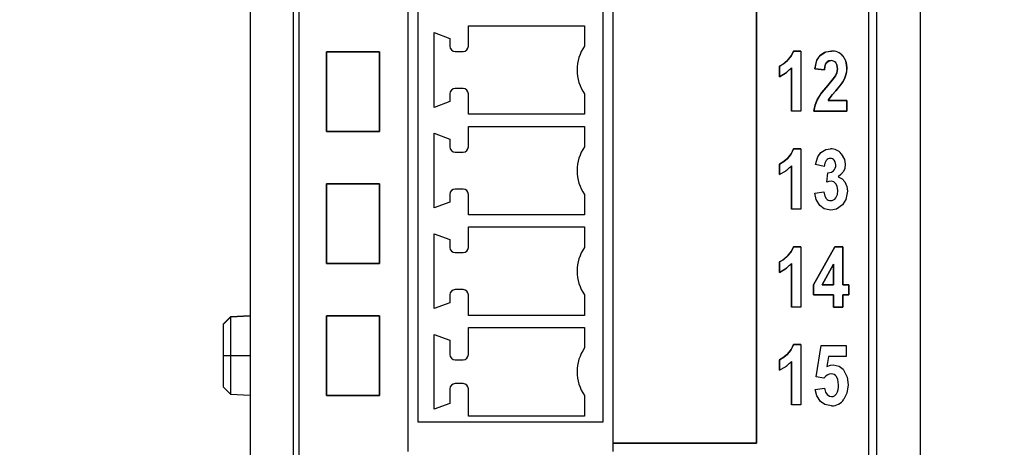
# Model space of a CAD drawing. Header units: millimetres. Extents: x 0 to 1397, y 0 to 1080.
# Tile 5 of 23: x 378 to 471, y 241 to 281. Entities that reach past the tile are written whole.
import ezdxf

# ---------------------------------------------------------------- set-up
doc = ezdxf.new("R2010")
doc.units = ezdxf.units.MM
doc.header["$LTSCALE"] = 5
doc.layers.add('DIMENSIONS', color=140, linetype='Continuous', lineweight=25)
doc.styles.add('SLDTEXTSTYLE0', font='TXT', dxfattribs={"width": 0.7})
doc.dimstyles.new('SLDDIMSTYLE0', dxfattribs={"dimtxt": 10.790039, "dimasz": 16.51, "dimexe": 0, "dimexo": 0.0625, "dimgap": 2.69751, "dimtad": 0, "dimtih": 1, "dimtoh": 1, "dimdec": 1, "dimlfac": 0.4, "dimrnd": 1e-09, "dimzin": 12, "dimdsep": 46, "dimtxsty": 'SLDTEXTSTYLE0', "dimsah": 1, "dimcen": 0.09, "dimadec": 0, "dimazin": 3, "dimtfac": 1, "dimtdec": 1, "dimtofl": 0, "dimtmove": 0, "dimatfit": 3, "dimfxl": 0, "dimfrac": 2, "dimtolj": 1, "dimtzin": 12, "dimarcsym": 0})

# ---------------------------------------------------------------- blocks, each defined once
blk = doc.blocks.new('_D')
at = {"layer": 'DIMENSIONS'}
for p, q in [((450.615, 476.332), (526.71, 476.332)), ((510.835, 476.332), (510.835, 361.155)), ((494.803, 341.591), (491.18, 341.591)), ((491.18, 341.591), (491.18, 324.442)), ((526.866, 341.591), (530.49, 341.591)), ((530.49, 341.591), (530.49, 324.442)), ((491.18, 324.442), (494.803, 324.442)), ((530.49, 324.442), (526.866, 324.442)), ((510.835, 206.849), (510.835, 322.026)), ((450.114, 206.849), (526.71, 206.849))]:
    blk.add_line(p, q, dxfattribs=at)
for points in [[(510.835, 476.332), (508.295, 459.822), (513.375, 459.822)], [(510.835, 206.849), (513.375, 223.359), (508.295, 223.359)]]:
    blk.add_solid(points, dxfattribs=at)
at = {"layer": 'DIMENSIONS', "char_height": 10.5833, "attachment_point": 1, "style": 'SLDTEXTSTYLE0'}
for s, insert in [('107.8', (490.315, 357.649)), ('4.24', (494.803, 338.084))]:
    blk.add_mtext(s, dxfattribs=dict(at, insert=insert))
blk = doc.blocks.new('_D_1')
at = {"layer": 'DIMENSIONS'}
for p, q in [((400.433, 469.82), (318.66, 469.82)), ((334.535, 469.82), (334.535, 362.481)), ((318.503, 342.916), (314.879, 342.916)), ((314.879, 342.916), (314.879, 325.767)), ((350.566, 342.916), (354.19, 342.916)), ((354.19, 342.916), (354.19, 325.767)), ((314.879, 325.767), (318.503, 325.767)), ((354.19, 325.767), (350.566, 325.767)), ((334.535, 216.012), (334.535, 323.352)), ((400.433, 216.012), (318.66, 216.012))]:
    blk.add_line(p, q, dxfattribs=at)
for points in [[(334.535, 469.82), (331.995, 453.31), (337.075, 453.31)], [(334.535, 216.012), (337.075, 232.522), (331.995, 232.522)]]:
    blk.add_solid(points, dxfattribs=at)
at = {"layer": 'DIMENSIONS', "char_height": 10.5833, "attachment_point": 1, "style": 'SLDTEXTSTYLE0'}
for s, insert in [('101.5', (314.015, 358.974)), ('4.00', (318.503, 339.41))]:
    blk.add_mtext(s, dxfattribs=dict(at, insert=insert))

msp = doc.modelspace()

# ---------------------------------------------------------------- linework, layer by layer
for p, q in [((403.464, 232.107), (403.464, 453.792)), ((458.726, 232.107), (458.726, 453.792)), ((399.346, 452.052), (399.346, 233.781)), ((462.846, 452.052), (462.846, 233.781)), ((433.73, 444.478), (433.73, 241.037)), ((447.319, 241.037), (447.319, 444.478)), ((415.28, 243.005), (415.28, 338.253)), ((432.78, 338.253), (432.78, 243.005)), ((403.982, 293.469), (403.982, 232.383)), ((414.343, 240.226), (414.343, 293.469)), ((447.319, 291.939), (447.319, 241.037)), ((457.961, 232.383), (457.961, 291.939)), ((416.78, 279.885), (418.28, 279.339)), ((416.78, 272.811), (416.78, 279.885)), ((420.03, 280.536), (431.03, 280.536)), ((420.03, 278.598), (420.03, 280.536)), ((431.03, 280.536), (431.03, 278.598)), ((418.28, 279.339), (418.28, 278.598)), ((406.585, 278.066), (411.623, 278.066)), ((406.585, 270.529), (406.585, 278.066)), ((406.585, 278.066), (406.585, 270.529)), ((411.623, 278.066), (406.585, 278.066)), ((411.623, 278.066), (411.623, 270.529)), ((411.623, 270.529), (411.623, 278.066)), ((418.78, 278.098), (419.53, 278.098)), ((450.819, 278.135), (451.54, 278.135)), ((451.54, 278.135), (450.819, 278.135)), ((451.54, 278.135), (451.54, 272.434)), ((451.54, 278.135), (451.54, 272.434)), ((449.494, 275.713), (449.494, 276.701)), ((449.494, 276.701), (449.494, 275.713)), ((450.649, 272.434), (450.649, 276.538)), ((450.649, 276.538), (450.649, 272.434)), ((452.866, 276.453), (453.753, 276.345)), ((453.753, 276.345), (452.866, 276.453)), ((419.53, 274.598), (418.78, 274.598)), ((418.28, 273.357), (416.78, 272.811)), ((418.28, 274.098), (418.28, 273.357)), ((420.03, 272.16), (420.03, 274.098)), ((431.03, 274.098), (431.03, 272.16)), ((455.893, 273.446), (454.118, 273.446)), ((454.118, 273.446), (455.893, 273.446)), ((455.893, 272.434), (455.893, 273.446)), ((455.893, 273.446), (455.893, 272.434)), ((451.54, 272.434), (450.649, 272.434)), ((451.54, 272.434), (450.649, 272.434)), ((452.761, 272.434), (455.893, 272.434)), ((455.893, 272.434), (452.761, 272.434)), ((431.03, 272.16), (420.03, 272.16)), ((411.623, 270.529), (406.585, 270.529)), ((406.585, 270.529), (411.623, 270.529)), ((420.03, 269.073), (420.03, 271.011)), ((420.03, 271.011), (431.03, 271.011)), ((431.03, 271.011), (431.03, 269.073)), ((416.78, 263.286), (416.78, 270.36)), ((416.78, 270.36), (418.28, 269.814)), ((418.28, 269.814), (418.28, 269.073)), ((451.54, 268.875), (450.819, 268.875)), ((450.819, 268.875), (451.54, 268.875)), ((451.54, 268.875), (451.54, 263.173)), ((451.54, 268.875), (451.54, 263.173)), ((418.78, 268.573), (419.53, 268.573)), ((449.494, 267.441), (449.494, 266.453)), ((449.494, 266.453), (449.494, 267.441)), ((450.649, 267.278), (450.649, 263.173)), ((450.649, 263.173), (450.649, 267.278)), ((453.734, 267.219), (452.908, 267.39)), ((453.734, 267.219), (452.908, 267.39)), ((453.99, 265.735), (454.086, 266.623)), ((453.99, 265.735), (454.086, 266.623)), ((406.585, 258.034), (406.585, 265.571)), ((406.585, 265.571), (411.623, 265.571)), ((411.623, 265.571), (406.585, 265.571)), ((406.585, 265.571), (406.585, 258.034)), ((411.623, 265.571), (411.623, 258.034)), ((411.623, 258.034), (411.623, 265.571)), ((419.53, 265.073), (418.78, 265.073)), ((418.28, 264.573), (418.28, 263.832)), ((420.03, 262.635), (420.03, 264.573)), ((431.03, 264.573), (431.03, 262.635)), ((452.842, 264.677), (453.707, 264.805)), ((452.842, 264.677), (453.707, 264.805)), ((418.28, 263.832), (416.78, 263.286)), ((451.54, 263.173), (450.649, 263.173)), ((451.54, 263.173), (450.649, 263.173)), ((431.03, 262.635), (420.03, 262.635)), ((420.03, 261.498), (431.03, 261.498)), ((420.03, 259.56), (420.03, 261.498)), ((431.03, 261.498), (431.03, 259.56)), ((416.78, 253.773), (416.78, 260.847)), ((416.78, 260.847), (418.28, 260.301)), ((418.28, 260.301), (418.28, 259.56)), ((451.54, 259.614), (450.819, 259.614)), ((450.819, 259.614), (451.54, 259.614)), ((451.54, 259.614), (451.54, 253.913)), ((451.54, 259.614), (451.54, 253.913)), ((454.738, 259.614), (452.718, 256.01)), ((452.718, 256.01), (454.738, 259.614)), ((455.49, 259.614), (454.738, 259.614)), ((454.738, 259.614), (455.49, 259.614)), ((455.49, 256.014), (455.49, 259.614)), ((455.49, 259.614), (455.49, 256.014)), ((418.78, 259.06), (419.53, 259.06)), ((411.623, 258.034), (406.585, 258.034)), ((406.585, 258.034), (411.623, 258.034)), ((449.494, 258.18), (449.494, 257.192)), ((449.494, 257.192), (449.494, 258.18)), ((450.649, 258.018), (450.649, 253.913)), ((450.649, 253.913), (450.649, 258.018)), ((453.556, 256.014), (454.625, 257.954)), ((454.625, 257.954), (453.556, 256.014)), ((454.625, 257.954), (454.625, 256.014)), ((454.625, 256.014), (454.625, 257.954)), ((452.718, 256.01), (452.718, 255.057)), ((452.718, 255.057), (452.718, 256.01)), ((454.625, 256.014), (453.556, 256.014)), ((453.556, 256.014), (454.625, 256.014)), ((456.067, 256.014), (455.49, 256.014)), ((455.49, 256.014), (456.067, 256.014)), ((456.067, 255.057), (456.067, 256.014)), ((456.067, 256.014), (456.067, 255.057)), ((418.28, 255.06), (418.28, 254.319)), ((419.53, 255.56), (418.78, 255.56)), ((420.03, 253.122), (420.03, 255.06)), ((431.03, 255.06), (431.03, 253.122)), ((452.718, 255.057), (454.625, 255.057)), ((454.625, 255.057), (452.718, 255.057)), ((454.625, 255.057), (454.625, 253.913)), ((454.625, 253.913), (454.625, 255.057)), ((455.49, 255.057), (456.067, 255.057)), ((455.49, 253.913), (455.49, 255.057)), ((456.067, 255.057), (455.49, 255.057)), ((455.49, 255.057), (455.49, 253.913)), ((418.28, 254.319), (416.78, 253.773)), ((451.54, 253.913), (450.649, 253.913)), ((451.54, 253.913), (450.649, 253.913)), ((454.625, 253.913), (455.49, 253.913)), ((455.49, 253.913), (454.625, 253.913)), ((397.505, 252.97), (396.846, 252.311)), ((397.505, 252.962), (396.846, 252.303)), ((399.346, 253.067), (397.505, 252.97)), ((399.346, 253.059), (397.505, 252.962)), ((397.505, 252.97), (397.505, 252.962)), ((397.505, 252.962), (397.505, 249.317)), ((406.585, 253.076), (406.585, 245.538)), ((411.623, 253.076), (406.585, 253.076)), ((406.585, 253.076), (411.623, 253.076)), ((406.585, 245.538), (406.585, 253.076)), ((411.623, 245.538), (411.623, 253.076)), ((411.623, 253.076), (411.623, 245.538)), ((431.03, 253.122), (420.03, 253.122)), ((396.846, 252.303), (396.846, 252.311)), ((396.846, 249.317), (396.846, 252.303)), ((420.03, 251.973), (431.03, 251.973)), ((420.03, 249.41), (420.03, 251.973)), ((431.03, 251.973), (431.03, 250.035)), ((416.78, 251.322), (418.28, 250.776)), ((416.78, 244.248), (416.78, 251.322)), ((418.28, 250.776), (418.28, 249.41)), ((450.819, 250.354), (451.54, 250.354)), ((451.54, 250.354), (450.819, 250.354)), ((451.54, 250.354), (451.54, 244.652)), ((451.54, 250.354), (451.54, 244.652)), ((452.994, 247.3), (453.451, 250.258)), ((452.994, 247.3), (453.451, 250.258)), ((453.451, 250.258), (455.811, 250.258)), ((453.451, 250.258), (455.811, 250.258)), ((455.811, 250.258), (455.811, 249.238)), ((455.811, 250.258), (455.811, 249.238)), ((396.846, 246.331), (396.846, 249.317)), ((396.846, 249.317), (397.505, 249.317)), ((397.505, 249.317), (399.346, 249.317)), ((397.505, 249.317), (397.505, 245.671)), ((454.133, 249.238), (453.987, 248.273)), ((454.133, 249.238), (453.987, 248.273)), ((455.811, 249.238), (454.133, 249.238)), ((455.811, 249.238), (454.133, 249.238)), ((418.78, 248.91), (419.53, 248.91)), ((449.494, 247.932), (449.494, 248.92)), ((449.494, 248.92), (449.494, 247.932)), ((450.649, 244.652), (450.649, 248.757)), ((450.649, 248.757), (450.649, 244.652)), ((453.72, 247.172), (452.994, 247.3)), ((453.72, 247.172), (452.994, 247.3)), ((396.846, 246.331), (397.505, 245.671)), ((396.846, 246.323), (396.846, 246.331)), ((396.846, 246.323), (397.505, 245.663)), ((419.53, 246.66), (418.78, 246.66)), ((397.505, 245.671), (399.346, 245.575)), ((397.505, 245.671), (397.505, 245.663)), ((397.505, 245.663), (399.346, 245.567)), ((406.585, 245.538), (411.623, 245.538)), ((411.623, 245.538), (406.585, 245.538)), ((418.28, 246.16), (418.28, 244.794)), ((420.03, 243.596), (420.03, 246.16)), ((431.03, 245.535), (431.03, 243.596)), ((452.889, 246.114), (453.78, 246.23)), ((452.889, 246.114), (453.78, 246.23)), ((418.28, 244.794), (416.78, 244.248)), ((451.54, 244.652), (450.649, 244.652)), ((451.54, 244.652), (450.649, 244.652)), ((431.03, 243.596), (420.03, 243.596)), ((432.78, 243.005), (415.28, 243.005)), ((433.73, 241.037), (447.319, 241.037)), ((433.73, 241.037), (433.73, 240.226)), ((447.319, 241.037), (433.73, 241.037))]:
    msp.add_line(p, q)
at = {"flags": 128}
for points in [[(450.265, 277.24), (450.636, 277.713), (450.819, 278.135)], [(450.819, 278.135), (450.569, 277.605), (450.265, 277.24)], [(454.416, 278.135), (453.753, 278.008), (453.348, 277.729)], [(453.348, 277.729), (453.881, 278.056), (454.416, 278.135)], [(449.494, 276.701), (449.919, 276.945), (450.265, 277.24)], [(450.265, 277.24), (449.826, 276.88), (449.494, 276.701)], [(452.866, 276.453), (453.057, 277.281), (453.348, 277.729)], [(453.753, 276.345), (453.79, 276.645), (453.864, 276.884), (453.977, 277.061), (454.158, 277.19), (454.393, 277.233)], [(454.393, 277.233), (454.19, 277.202), (454.026, 277.109), (453.9, 276.954), (453.8, 276.692), (453.753, 276.345)], [(454.831, 277.042), (454.611, 277.196), (454.393, 277.233)], [(454.997, 276.481), (454.945, 276.84), (454.831, 277.042)], [(455.893, 276.567), (455.776, 277.213), (455.521, 277.659)], [(455.521, 277.659), (455.821, 277.082), (455.893, 276.567)], [(450.649, 276.538), (450.04, 276.003), (449.494, 275.713)], [(449.494, 275.713), (450.179, 276.102), (450.649, 276.538)], [(454.997, 276.481), (454.934, 276.092), (454.796, 275.787)], [(454.796, 275.787), (454.958, 276.175), (454.997, 276.481)], [(455.798, 275.891), (455.874, 276.264), (455.893, 276.567)], [(455.893, 276.567), (455.863, 276.183), (455.798, 275.891)], [(454.796, 275.787), (454.502, 275.387), (454.071, 274.881)], [(454.071, 274.881), (454.589, 275.496), (454.796, 275.787)], [(454.846, 274.387), (455.28, 274.906), (455.505, 275.233)], [(455.505, 275.233), (455.201, 274.804), (454.846, 274.387)], [(455.505, 275.233), (455.694, 275.602), (455.798, 275.891)], [(455.798, 275.891), (455.659, 275.523), (455.505, 275.233)], [(454.071, 274.881), (453.39, 274.042), (453.069, 273.524)], [(453.069, 273.524), (453.51, 274.205), (454.071, 274.881)], [(454.302, 273.748), (454.529, 274.025), (454.846, 274.387)], [(454.846, 274.387), (454.463, 273.948), (454.302, 273.748)], [(453.069, 273.524), (452.845, 272.927), (452.761, 272.434)], [(452.761, 272.434), (452.882, 273.058), (453.069, 273.524)], [(454.118, 273.446), (454.21, 273.614), (454.302, 273.748)], [(454.302, 273.748), (454.188, 273.577), (454.118, 273.446)], [(450.819, 268.875), (450.569, 268.345), (450.265, 267.98)], [(450.265, 267.98), (450.636, 268.452), (450.819, 268.875)], [(453.409, 268.522), (453.887, 268.807), (454.348, 268.875)], [(453.409, 268.522), (453.887, 268.807), (454.348, 268.875)], [(450.265, 267.98), (449.826, 267.619), (449.494, 267.441)], [(449.494, 267.441), (449.919, 267.684), (450.265, 267.98)], [(452.908, 267.39), (453.128, 268.129), (453.409, 268.522)], [(452.908, 267.39), (453.128, 268.129), (453.409, 268.522)], [(453.93, 267.788), (453.787, 267.515), (453.734, 267.219)], [(453.93, 267.788), (453.787, 267.515), (453.734, 267.219)], [(454.835, 267.354), (454.789, 267.643), (454.691, 267.814)], [(454.835, 267.354), (454.789, 267.643), (454.691, 267.814)], [(455.359, 268.422), (455.661, 267.885), (455.734, 267.419)], [(455.359, 268.422), (455.661, 267.885), (455.734, 267.419)], [(449.494, 266.453), (450.179, 266.841), (450.649, 267.278)], [(450.649, 267.278), (450.04, 266.742), (449.494, 266.453)], [(454.086, 266.623), (454.43, 266.677), (454.636, 266.809)], [(454.086, 266.623), (454.43, 266.677), (454.636, 266.809)], [(455.734, 267.419), (455.681, 267.027), (455.565, 266.75)], [(455.734, 267.419), (455.681, 267.027), (455.565, 266.75)], [(455.565, 266.75), (455.323, 266.439), (455.059, 266.227)], [(455.565, 266.75), (455.323, 266.439), (455.059, 266.227)], [(455.059, 266.227), (455.452, 266.032), (455.697, 265.766)], [(455.059, 266.227), (455.452, 266.032), (455.697, 265.766)], [(454.398, 265.817), (454.186, 265.792), (453.99, 265.735)], [(454.398, 265.817), (454.186, 265.792), (453.99, 265.735)], [(454.834, 264.232), (454.987, 264.575), (455.024, 264.929)], [(454.834, 264.232), (454.987, 264.575), (455.024, 264.929)], [(455.024, 264.929), (454.967, 265.338), (454.841, 265.58)], [(455.024, 264.929), (454.967, 265.338), (454.841, 265.58)], [(455.697, 265.766), (455.895, 265.311), (455.943, 264.875)], [(455.697, 265.766), (455.895, 265.311), (455.943, 264.875)], [(453.337, 263.506), (452.973, 264.085), (452.842, 264.677)], [(453.337, 263.506), (452.973, 264.085), (452.842, 264.677)], [(453.707, 264.805), (453.793, 264.415), (453.928, 264.192)], [(453.707, 264.805), (453.793, 264.415), (453.928, 264.192)], [(455.943, 264.875), (455.798, 264.087), (455.479, 263.587)], [(455.943, 264.875), (455.798, 264.087), (455.479, 263.587)], [(454.375, 263.077), (453.748, 263.211), (453.337, 263.506)], [(454.375, 263.077), (453.748, 263.211), (453.337, 263.506)], [(455.479, 263.587), (454.904, 263.175), (454.375, 263.077)], [(455.479, 263.587), (454.904, 263.175), (454.375, 263.077)], [(450.819, 259.614), (450.569, 259.084), (450.265, 258.72)], [(450.265, 258.72), (450.636, 259.192), (450.819, 259.614)], [(450.265, 258.72), (449.826, 258.359), (449.494, 258.18)], [(449.494, 258.18), (449.919, 258.424), (450.265, 258.72)], [(449.494, 257.192), (450.179, 257.581), (450.649, 258.018)], [(450.649, 258.018), (450.04, 257.482), (449.494, 257.192)], [(450.265, 249.459), (450.636, 249.931), (450.819, 250.354)], [(450.819, 250.354), (450.569, 249.824), (450.265, 249.459)], [(449.494, 248.92), (449.919, 249.163), (450.265, 249.459)], [(450.265, 249.459), (449.826, 249.099), (449.494, 248.92)], [(450.649, 248.757), (450.04, 248.222), (449.494, 247.932)], [(449.494, 247.932), (450.179, 248.321), (450.649, 248.757)], [(453.987, 248.273), (454.329, 248.42), (454.6, 248.455)], [(453.987, 248.273), (454.329, 248.42), (454.6, 248.455)], [(454.6, 248.455), (455.165, 248.319), (455.536, 248.021)], [(454.6, 248.455), (455.165, 248.319), (455.536, 248.021)], [(455.106, 246.542), (455.044, 247.053), (454.91, 247.331)], [(455.106, 246.542), (455.044, 247.053), (454.91, 247.331)], [(455.536, 248.021), (455.927, 247.289), (456.02, 246.559)], [(455.536, 248.021), (455.927, 247.289), (456.02, 246.559)], [(456.02, 246.559), (455.891, 245.76), (455.608, 245.184)], [(456.02, 246.559), (455.891, 245.76), (455.608, 245.184)], [(453.391, 244.961), (453.028, 245.522), (452.889, 246.114)], [(453.391, 244.961), (453.028, 245.522), (452.889, 246.114)], [(453.78, 246.23), (453.869, 245.863), (454.009, 245.645)], [(453.78, 246.23), (453.869, 245.863), (454.009, 245.645)], [(454.009, 245.645), (454.238, 245.473), (454.435, 245.432)], [(454.009, 245.645), (454.238, 245.473), (454.435, 245.432)], [(454.428, 244.556), (453.797, 244.683), (453.391, 244.961)], [(454.428, 244.556), (453.797, 244.683), (453.391, 244.961)]]:
    msp.add_lwpolyline(points, dxfattribs=at)
for centre, radius, start, end in [((418.78, 278.598), 0.5, 180, 270), ((419.53, 278.598), 0.5, 270, 0), ((434.296, 276.348), 3.966, 145.437, 180), ((454.511, 276.838), 1.301, 39.14198, 94.20766), ((454.493, 276.794), 1.343, 40.07731, 93.27233), ((454.847, 276.432), 1.981, 139.1402, 179.40046), ((454.41, 276.672), 0.561, 41.29909, 91.72026), ((454.195, 276.548), 0.806, 355.211, 37.84858), ((434.296, 276.348), 3.966, 180, 214.563), ((418.78, 274.098), 0.5, 90, 180), ((419.53, 274.098), 0.5, 0, 90), ((418.78, 269.073), 0.5, 180, 270), ((419.53, 269.073), 0.5, 270, 0), ((434.296, 266.823), 3.966, 145.437, 180), ((454.391, 267.617), 1.259, 39.75644, 91.95668), ((454.391, 267.617), 1.259, 39.75644, 91.95668), ((454.323, 267.48), 0.499, 90.22096, 141.89508), ((454.323, 267.48), 0.499, 90.22096, 141.89508), ((454.333, 267.51), 0.469, 40.31812, 91.45984), ((454.333, 267.51), 0.469, 40.31812, 91.45984), ((434.296, 266.823), 3.966, 180, 214.563), ((454.121, 267.305), 0.715, 316.04521, 3.93771), ((454.121, 267.305), 0.715, 316.04521, 3.93771), ((418.78, 264.573), 0.5, 90, 180), ((419.53, 264.573), 0.5, 0, 90), ((454.387, 265.263), 0.554, 34.92071, 88.83033), ((454.387, 265.263), 0.554, 34.92071, 88.83033), ((454.374, 264.553), 0.573, 218.9633, 269.30951), ((454.374, 264.553), 0.573, 218.9633, 269.30951), ((454.363, 264.544), 0.565, 270.3897, 326.40076), ((454.363, 264.544), 0.565, 270.3897, 326.40076), ((418.78, 259.56), 0.5, 180, 270), ((419.53, 259.56), 0.5, 270, 0), ((434.296, 257.31), 3.966, 145.437, 180), ((434.296, 257.31), 3.966, 180, 214.563), ((418.78, 255.06), 0.5, 90, 180), ((419.53, 255.06), 0.5, 0, 90), ((434.296, 247.785), 3.966, 145.437, 180), ((418.78, 249.41), 0.5, 180, 270), ((419.53, 249.41), 0.5, 270, 0), ((434.296, 247.785), 3.966, 180, 214.563), ((454.45, 246.737), 0.85, 92.65162, 149.22339), ((454.45, 246.737), 0.85, 92.65162, 149.22339), ((454.413, 246.977), 0.61, 35.49792, 90.23083), ((454.413, 246.977), 0.61, 35.49792, 90.23083), ((418.78, 246.16), 0.5, 90, 180), ((419.53, 246.16), 0.5, 0, 90), ((453.733, 246.424), 1.378, 328.52451, 4.90576), ((453.733, 246.424), 1.378, 328.52451, 4.90576), ((454.423, 245.998), 0.567, 271.19904, 328.80639), ((454.423, 245.998), 0.567, 271.19904, 328.80639), ((454.475, 245.889), 1.334, 267.96197, 328.07441), ((454.475, 245.889), 1.334, 267.96197, 328.07441)]:
    msp.add_arc(centre, radius, start, end)

# ---------------------------------------------------------------- dimensions: what is measured, and where the dimension line sits
at = {"layer": 'DIMENSIONS'}
for base, p1, p2, picture, middle in [((510.835, 476.332), (443.764, 206.849), (444.265, 476.332), '_D', (510.835, 341.591)), ((334.535, 469.82), (406.783, 216.012), (406.783, 469.82), '_D_1', (334.535, 342.916))]:
    dim = msp.add_linear_dim(base=base, p1=p1, p2=p2, angle=90, dimstyle='SLDDIMSTYLE0', dxfattribs=at)
    dim.commit()
    dim.dimension.update_dxf_attribs({"geometry": picture, "text_midpoint": middle, "dimtype": 160})

doc.saveas('drawing.dxf')
